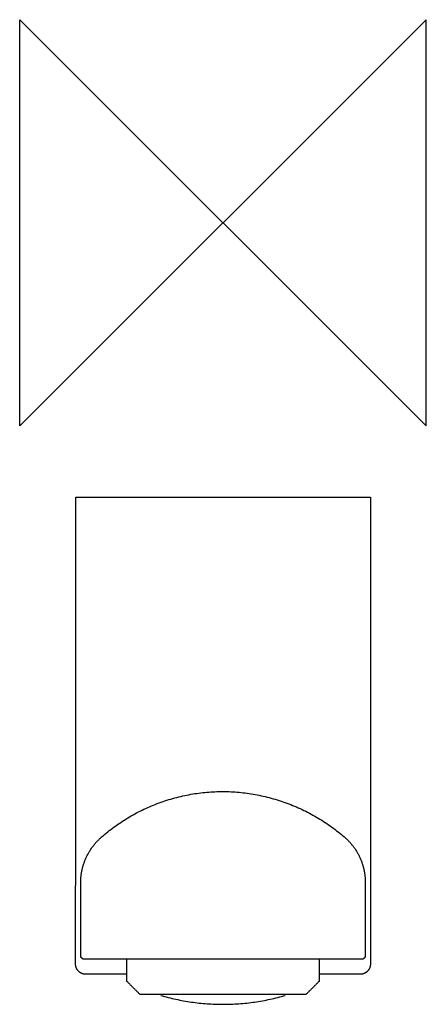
# Model space of a CAD drawing. Header units: millimetres. Extents: x -20 to 20, y -77 to 20.
import ezdxf

# ---------------------------------------------------------------- set-up
doc = ezdxf.new("R2010")
doc.units = ezdxf.units.MM
doc.header["$MEASUREMENT"] = 0
doc.layers.add('ORIGIN', color=6, linetype='Continuous')
doc.layers.add('PLANNING', color=1, linetype='Continuous')

# ---------------------------------------------------------------- blocks, each defined once
blk = doc.blocks.new('35860450_F')
at = {"layer": 'ORIGIN'}
for p, q in [((-20, -20), (-20, 20)), ((-20, 20), (20, -20)), ((20, 20), (-20, -20)), ((20, -20), (20, 20))]:
    blk.add_line(p, q, dxfattribs=at)
at = {"layer": 'PLANNING'}
for points in [[(-14.5, -73), (-14.485, -50), (-14.471, -27)], [(-14.471, -27), (0.015, -27), (14.5, -27)], [(14.5, -27), (14.5, -50), (14.5, -73)], [(-0.199, -56.001), (0.009, -56.001), (0.216, -56.001)], [(-13.986, -72.314), (-13.993, -68.642), (-14, -64.971)], [(14, -64.968), (13.993, -68.641), (13.986, -72.314)], [(-13.772, -72.5), (-13.879, -72.407), (-13.986, -72.314)], [(13.772, -72.5), (0, -72.5), (-13.772, -72.5)], [(-9.45, -74.7), (-9.45, -73.6), (-9.45, -72.5)], [(9.45, -72.5), (9.45, -73.6), (9.45, -74.7)], [(13.986, -72.314), (13.879, -72.407), (13.772, -72.5)], [(-9.45, -74), (-11.461, -74), (-13.473, -74)], [(13.5, -74), (11.475, -74), (9.45, -74)], [(-8.15, -76), (-8.8, -75.35), (-9.45, -74.7)], [(9.45, -74.7), (8.8, -75.35), (8.15, -76)], [(8.15, -76), (0, -76), (-8.15, -76)]]:
    blk.add_open_spline(points, degree=2, dxfattribs=at)
for points, weights in [([(-11.945, -60.479), (-6.898, -56.074), (-0.199, -56.001)], [1, 0.938235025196, 1]), ([(0.216, -56.001), (6.887, -56.128), (11.945, -60.479)], [1, 0.940842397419, 1]), ([(-14, -64.971), (-13.987, -62.261), (-11.945, -60.479)], [1, 0.911367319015, 1]), ([(11.945, -60.479), (14.005, -62.251), (14, -64.968)], [1, 0.908485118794, 1]), ([(-6.13, -76.072), (0, -77.873), (6.13, -76.072)], [1, 0.959455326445, 1])]:
    blk.add_rational_spline(points, weights, degree=2, dxfattribs=at)
for points, weights, knots in [([(-13.473, -74), (-13.895, -74.012), (-14.198, -73.717), (-14.5, -73.422), (-14.5, -73)], [1, 0.921157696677, 1, 0.921157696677, 1], [0, 0, 0, 0.785398, 0.785398, 1.570796, 1.570796, 1.570796]), ([(14.5, -73), (14.5, -73.414), (14.207, -73.707), (13.914, -74), (13.5, -74)], [1, 0.923879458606, 1, 0.923879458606, 1], [122.512143, 122.512143, 122.512143, 123.297051, 123.297051, 124.08196, 124.08196, 124.08196])]:
    blk.add_rational_spline(points, weights, degree=2, knots=knots, dxfattribs=at)

msp = doc.modelspace()

# ---------------------------------------------------------------- block references
msp.add_blockref('35860450_F', (0, 0))

doc.saveas('drawing.dxf')
